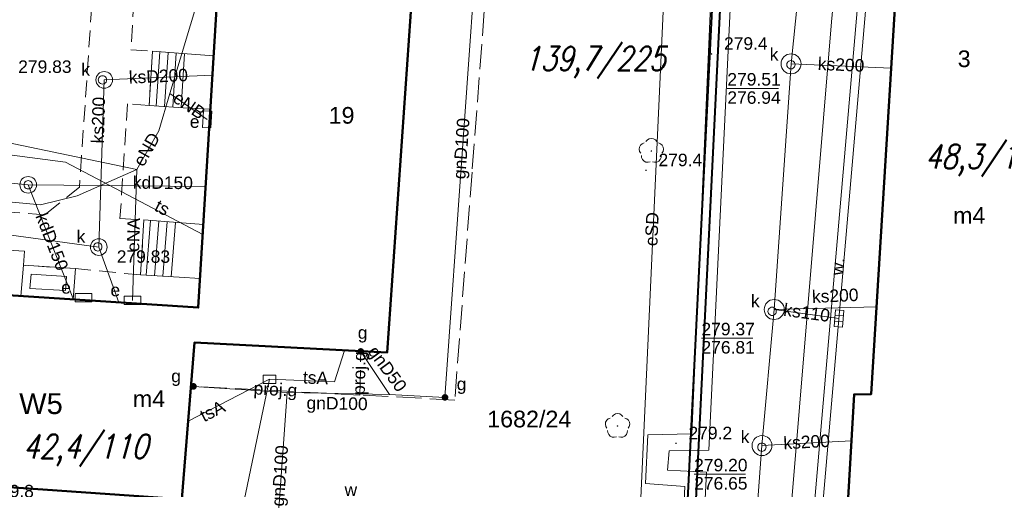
# Model space of a CAD drawing. Extents: x 0 to 6568752, y 0 to 5584302.
# Tile 28 of 58: x 6568405 to 6568464, y 5584003 to 5584032. Entities that reach past the tile are written whole.
import ezdxf
from ezdxf.enums import TextEntityAlignment as Align

# ---------------------------------------------------------------- set-up
doc = ezdxf.new("R2010")
doc.units = 0
doc.header["$PDSIZE"] = 0.75
for name, pattern in [('GAK', [3.5, 2, -0.7, 0.1, -0.7]), ('PRZER2-1', [1.5, 1, -0.5]), ('PRZER3-1', [2, 1.5, -0.5])]:
    doc.linetypes.add(name, pattern=pattern)
doc.layers.get('0').update_dxf_attribs({"linetype": 'CONTINUOUS'})
doc.layers.get('Defpoints').update_dxf_attribs({"linetype": 'CONTINUOUS'})
for name, color, linetype, lineweight in [('alarm', 51, 'CONTINUOUS', 50), ('EGBS', 7, 'CONTINUOUS', 18), ('EGBT', 7, 'CONTINUOUS', 18), ('EGBU', 7, 'CONTINUOUS', 50), ('EGBU_O', 7, 'CONTINUOUS', 50), ('EGDE_O', 7, 'CONTINUOUS', 18), ('GEPADR_O', 7, 'CONTINUOUS', 18), ('GUPPRZ_O', 7, 'CONTINUOUS', 18), ('OTKC', 7, 'CONTINUOUS', 18), ('OTRN', 7, 'CONTINUOUS', 13), ('OTRN_O', 7, 'CONTINUOUS', 13), ('OTWM', 7, 'CONTINUOUS', 18), ('OTWM_O', 7, 'CONTINUOUS', 18), ('ramka sekcji', 7, 'CONTINUOUS', 18), ('siec', 7, 'GAK', 70), ('SUPK', 7, 'CONTINUOUS', 18), ('SUPW', 7, 'CONTINUOUS', 18), ('SUPW_O', 7, 'CONTINUOUS', 18)]:
    doc.layers.add(name, color=color, linetype=linetype, lineweight=lineweight)
for name, color, linetype, lineweight, true_color in [('OTZL', 7, 'CONTINUOUS', 18, 0x008000), ('SUCP', 7, 'CONTINUOUS', 18, 0xd200d2), ('SUEP', 1, 'CONTINUOUS', 18, 0xff0000), ('SUEP_O', 1, 'CONTINUOUS', 18, 0xff0000), ('SUES', 1, 'CONTINUOUS', 18, 0xff0000), ('SUES_O', 1, 'CONTINUOUS', 18, 0xff0000), ('SUGP', 7, 'CONTINUOUS', 18, 0xbfbf00), ('SUGP_O', 7, 'CONTINUOUS', 18, 0xbfbf00), ('SUGU', 7, 'CONTINUOUS', 18, 0xbfbf00), ('SUGU_O', 7, 'CONTINUOUS', 18, 0xbfbf00), ('SUGW', 7, 'CONTINUOUS', 18, 0xbfbf00), ('SUGW_O', 7, 'CONTINUOUS', 18, 0xbfbf00), ('SUKK', 7, 'CONTINUOUS', 18, 0x803300), ('SUKP', 7, 'CONTINUOUS', 18, 0x803300), ('SUKP_O', 7, 'CONTINUOUS', 18, 0x803300), ('SUTP', 7, 'CONTINUOUS', 18, 0xff9100), ('SUTP_O', 7, 'CONTINUOUS', 18, 0xff9100), ('SUWW_O', 5, 'CONTINUOUS', 18, 0x0000ff)]:
    doc.layers.add(name, color=color, linetype=linetype, lineweight=lineweight, true_color=true_color)
doc.styles.add('Arial', font='arial.ttf')
doc.styles.add('GEO-INFO', font='arial.ttf')
doc.styles.add('UZBROJENIE', font='SIMPLEX.shx', dxfattribs={"width": 0.8, "oblique": 15.00003, "height": 0.9})
doc.dimstyles.get("Standard").update_dxf_attribs({"dimtxt": 0.18, "dimasz": 0.18, "dimexe": 0.18, "dimexo": 0.0625, "dimgap": 0.09, "dimtad": 0, "dimtih": 1, "dimtoh": 1, "dimdec": 4, "dimzin": 0, "dimdsep": 46, "dimtxsty": 'Standard', "dimcen": 0.09, "dimadec": 0, "dimazin": 0, "dimtfac": 1, "dimtdec": 4, "dimtofl": 0, "dimtmove": 0, "dimatfit": 3, "dimfxl": 0, "dimtolj": 1, "dimtzin": 0, "dimarcsym": 0})

# ---------------------------------------------------------------- blocks, each defined once
blk = doc.blocks.new('D_GSPWPN1')
blk.add_hatch(color=0).paths.add_polyline_path([(-0.045, 0), (-0.043467, -0.011647), (-0.038971, -0.0225), (-0.03182, -0.03182), (-0.0225, -0.038971), (-0.011647, -0.043467), (0, -0.045), (0.011647, -0.043467), (0.0225, -0.038971), (0.03182, -0.03182), (0.038971, -0.0225), (0.043467, -0.011647), (0.045, 0), (0.043467, 0.011647), (0.038971, 0.0225), (0.03182, 0.03182), (0.0225, 0.038971), (0.011647, 0.043467), (0, 0.045), (-0.011647, 0.043467), (-0.0225, 0.038971), (-0.03182, 0.03182), (-0.038971, 0.0225), (-0.043467, 0.011647)])
blk = doc.blocks.new('D_GSPRDL1')
blk.add_hatch(color=0).paths.add_polyline_path([(0, -0.045), (0.013906, -0.042798), (0.02645, -0.036406), (0.036406, -0.02645), (0.042798, -0.013906), (0.045, 0), (0.042798, 0.013906), (0.036406, 0.02645), (0.02645, 0.036406), (0.013906, 0.042798), (0, 0.045), (-0.013906, 0.042798), (-0.02645, 0.036406), (-0.036406, 0.02645), (-0.042798, 0.013906), (-0.045, 0), (-0.042798, -0.013906), (-0.036406, -0.02645), (-0.02645, -0.036406), (-0.013906, -0.042798)])
at = {"color": 0}
for points in [[(-0.324277, 0.563333), (-0.240553, 0.662679), (-0.127956, 0.727494), (0, 0.75), (0.127956, 0.727494), (0.240553, 0.662679), (0.324277, 0.563333)], [(-0.635969, -0.134326), (-0.70458, -0.024001), (-0.731429, 0.103115), (-0.713292, 0.231763), (-0.652348, 0.346501), (-0.55591, 0.433559), (-0.435555, 0.482485)], [(0.435555, 0.482485), (0.55591, 0.433559), (0.652348, 0.346501), (0.713292, 0.231763), (0.731429, 0.103115), (0.70458, -0.024001), (0.635969, -0.134326)], [(-0.068773, -0.646351), (-0.194901, -0.677512), (-0.324092, -0.663766), (-0.440839, -0.606763), (-0.531129, -0.513345), (-0.584125, -0.394725), (-0.593465, -0.265141)], [(0.593465, -0.265141), (0.584125, -0.394725), (0.531129, -0.513345), (0.440839, -0.606763), (0.324092, -0.663766), (0.194901, -0.677512), (0.068773, -0.646351)]]:
    blk.add_lwpolyline(points, dxfattribs=at)
blk = doc.blocks.new('D_GUPIKP1_3')
at = {"color": 0}
blk.add_lwpolyline([(0.375, -0.25), (-0.375, -0.25), (-0.375, 0.25), (0.375, 0.25)], close=True, dxfattribs=at)
blk = doc.blocks.new('D_GUPESE1')
at = {"color": 0}
blk.add_lwpolyline([(-0.5, -0.25), (-0.5, 0.25), (0.5, 0.25), (0.5, -0.25)], close=True, dxfattribs=at)
blk = doc.blocks.new('D_GUPIWZ1_1')
at = {"color": 0}
blk.add_lwpolyline([(0, 0.25), (0.064705, 0.241481), (0.125, 0.216506), (0.176777, 0.176777), (0.216506, 0.125), (0.241481, 0.064705), (0.25, 0), (0.241481, -0.064705), (0.216506, -0.125), (0.176777, -0.176777), (0.125, -0.216506), (0.064705, -0.241481), (0, -0.25), (-0.064705, -0.241481), (-0.125, -0.216506), (-0.176777, -0.176777), (-0.216506, -0.125), (-0.241481, -0.064705), (-0.25, 0), (-0.241481, 0.064705), (-0.216506, 0.125), (-0.176777, 0.176777), (-0.125, 0.216506), (-0.064705, 0.241481)], close=True, dxfattribs=at)
blk = doc.blocks.new('D_GUPKKS1')
at = {"color": 0}
blk.add_lwpolyline([(0.5, -0.25), (-0.5, -0.25), (-0.5, 0.25), (0.5, 0.25)], close=True, dxfattribs=at)
for points in [[(-0.175, -0.25), (-0.175, 0.25)], [(0.175, -0.25), (0.175, 0.25)]]:
    blk.add_lwpolyline(points, dxfattribs=at)
blk = doc.blocks.new('D_GUPGZA1')
blk.add_hatch(color=0).paths.add_polyline_path([(-0.2, 0), (-0.193185, -0.051764), (-0.173205, -0.1), (-0.141421, -0.141421), (-0.1, -0.173205), (-0.051764, -0.193185), (0, -0.2), (0.051764, -0.193185), (0.1, -0.173205), (0.141421, -0.141421), (0.173205, -0.1), (0.193185, -0.051764), (0.2, 0), (0.193185, 0.051764), (0.173205, 0.1), (0.141421, 0.141421), (0.1, 0.173205), (0.051764, 0.193185), (0, 0.2), (-0.051764, 0.193185), (-0.1, 0.173205), (-0.141421, 0.141421), (-0.173205, 0.1), (-0.193185, 0.051764)])
blk = doc.blocks.new('D_GUPGUT1')
blk.add_hatch(color=0).paths.add_polyline_path([(-0.2, 0), (-0.193185, -0.051764), (-0.173205, -0.1), (-0.141421, -0.141421), (-0.1, -0.173205), (-0.051764, -0.193185), (0, -0.2), (0.051764, -0.193185), (0.1, -0.173205), (0.141421, -0.141421), (0.173205, -0.1), (0.193185, -0.051764), (0.2, 0), (0.193185, 0.051764), (0.173205, 0.1), (0.141421, 0.141421), (0.1, 0.173205), (0.051764, 0.193185), (0, 0.2), (-0.051764, 0.193185), (-0.1, 0.173205), (-0.141421, 0.141421), (-0.173205, 0.1), (-0.193185, 0.051764)])
blk = doc.blocks.new('*D45')
at = {"layer": 'Defpoints', "color": 0, "lineweight": 40}
for p in [(6568647.5, 5584150), (6568650, 5584150), (0, 0)]:
    blk.add_point(p, dxfattribs=at)
at = {"layer": 'ramka sekcji', "color": 0, "lineweight": -2}
blk.add_line((6568649.938, 5584150), (6568647.5, 5584150), dxfattribs=at)
at = {"layer": 'ramka sekcji', "color": 0, "insert": (6568644.106, 5584150), "char_height": 0.75, "attachment_point": 5, "style": 'GEO-INFO'}
blk.add_mtext('\\A1;5584150.0000', dxfattribs=at)
blk = doc.blocks.new('*D46')
at = {"layer": 'Defpoints', "color": 0, "lineweight": 40}
for p in [(6568650, 5584152.5), (6568650, 5584150), (0, 0)]:
    blk.add_point(p, dxfattribs=at)
at = {"layer": 'ramka sekcji', "color": 0, "lineweight": -2}
blk.add_line((6568650, 5584150.062), (6568650, 5584152.5), dxfattribs=at)
at = {"layer": 'ramka sekcji', "color": 0, "insert": (6568650, 5584155.896), "char_height": 0.75, "attachment_point": 5, "rotation": 90, "style": 'GEO-INFO'}
blk.add_mtext('\\A1;6568650.0000', dxfattribs=at)

msp = doc.modelspace()

# ---------------------------------------------------------------- linework, layer by layer
at = {"layer": 'EGBS', "color": 0, "linetype": 'Continuous', "lineweight": 18, "elevation": 10.18}
for points in [[(6568412.64, 5584029.74), (6568412.44, 5584026.48), (6568414.79, 5584026.33), (6568416.11964, 5584026.26002), (6568416.31631, 5584029.47028), (6568414.98, 5584029.57)], [(6568411.93, 5584016.31), (6568412.12, 5584019.61), (6568414.41, 5584019.43), (6568415.69511, 5584019.33038), (6568415.49722, 5584016.10015), (6568414.24, 5584016.17)]]:
    msp.add_lwpolyline(points, close=True, dxfattribs=at)
for points in [[(6568412.86652, 5584026.45278), (6568413.07433, 5584029.70845)], [(6568413.36551, 5584026.42093), (6568413.57304, 5584029.67222)], [(6568413.86449, 5584026.38907), (6568414.07174, 5584029.63598)], [(6568414.36348, 5584026.35722), (6568414.57045, 5584029.59975)], [(6568412.51731, 5584019.57877), (6568412.25881, 5584016.29007)], [(6568413.01577, 5584019.53959), (6568412.75797, 5584016.25982)], [(6568413.51423, 5584019.50041), (6568413.25713, 5584016.22957)], [(6568414.01269, 5584019.46123), (6568413.7563, 5584016.19932)]]:
    msp.add_lwpolyline(points, dxfattribs=at)
at = {"layer": 'EGBT', "color": 0, "linetype": 'Continuous', "lineweight": 18, "elevation": 10.18}
for points in [[(6568404.74, 5584015.03978), (6568404.89, 5584016.89), (6568408.02, 5584016.69), (6568407.86981, 5584014.83707)], [(6568405.27943, 5584015.50589), (6568405.34864, 5584016.35967), (6568407.48054, 5584016.22345), (6568407.41119, 5584015.36782)]]:
    msp.add_lwpolyline(points, close=True, dxfattribs=at)
at = {"layer": 'EGBU', "color": 0, "linetype": 'Continuous', "lineweight": 50, "elevation": 10.18}
for points in [[(6568457.96, 5584044.72), (6568458.31, 5584050.79), (6568469.73, 5584050.1), (6568467.17, 5584008.53), (6568466.28, 5584008.57), (6568464.89, 5583988.75), (6568453.62, 5583989.49), (6568454.76, 5584009.14), (6568455.78, 5584009.15)], [(6568396.53, 5584004.09), (6568397.48, 5584015.51), (6568415.39, 5584014.35), (6568416.69, 5584035.57), (6568428.33, 5584034.73), (6568426.72, 5584011.65), (6568415.15381, 5584012.25266), (6568414.4, 5584002.86)]]:
    msp.add_lwpolyline(points, close=True, dxfattribs=at)
at = {"layer": 'GUPPRZ_O', "color": 0, "linetype": 'Continuous', "lineweight": 13, "elevation": 10.8, "flags": 128}
for points in [[(6568447.15079, 5584027.5064), (6568450.23079, 5584027.5064)], [(6568445.59833, 5584012.51363), (6568448.67833, 5584012.51363)], [(6568445.15897, 5584004.34863), (6568448.23897, 5584004.34863)]]:
    msp.add_lwpolyline(points, dxfattribs=at)
at = {"layer": 'OTKC', "color": 0, "linetype": 'PRZER2-1', "lineweight": 18, "elevation": 10.18}
msp.add_lwpolyline([(6568450.91, 5584064.03), (6568450.63, 5584062.71), (6568450.71, 5584061.92), (6568458.36, 5584057.68), (6568458.24, 5584055.28), (6568457.29, 5584055.47), (6568434.64, 5584050.06), (6568413.46, 5584051.34), (6568412.67, 5584050.77), (6568411.34, 5584029.82), (6568412.64, 5584029.74), (6568412.44, 5584026.48), (6568411.15, 5584026.59), (6568410.69, 5584019.7), (6568412.12, 5584019.61), (6568411.93, 5584016.31), (6568408.02, 5584016.69), (6568404.89, 5584016.89), (6568404.95, 5584017.73), (6568381.28, 5584019.4)], dxfattribs=at)
msp.add_lwpolyline([(6568409.45, 5584045.43), (6568409.72, 5584045.44), (6568409.14, 5584035.45), (6568408.45, 5584034.8), (6568406.31, 5584035.04), (6568406.18, 5584033.41), (6568408.31, 5584033.41), (6568408.99, 5584032.48), (6568408.26, 5584021.58), (6568406.17, 5584019.92), (6568397.43, 5584020.57), (6568398.22, 5584030.72)], close=True, dxfattribs=at)
at = {"layer": 'OTWM', "color": 0, "linetype": 'Continuous', "lineweight": 18, "elevation": 10.06}
for points in [[(6568451.30093, 5583990.12154), (6568455.92093, 5584043.54154)], [(6568451.79907, 5583990.07846), (6568456.41907, 5584043.49846)]]:
    msp.add_lwpolyline(points, dxfattribs=at)
at = {"layer": 'siec', "color": 0, "linetype": 'ByBlock', "lineweight": 40}
for p, q in [((6568444.3839, 5583994.60146), (6568449.1148, 5584090.92644)), ((6568444.8496, 5583994.06937), (6568449.5805, 5584090.39435))]:
    msp.add_line(p, q, dxfattribs=at)
at = {"layer": 'SUCP', "color": 0, "linetype": 'Continuous', "lineweight": 18, "elevation": 10.14}
for points in [[(6568443.67759, 5583983.5973), (6568444.60792, 5584003.60668), (6568442.23031, 5584003.78912), (6568442.37542, 5584006.71277), (6568445.02385, 5584006.77743), (6568447.76431, 5584069.6426), (6568445.65005, 5584069.72503), (6568445.82244, 5584073.37558), (6568448.23829, 5584073.32442), (6568448.83942, 5584089.2927)], [(6568444.86243, 5583983.49634), (6568445.90621, 5584004.4756), (6568443.55985, 5584004.59751), (6568443.66659, 5584005.75548), (6568446.04145, 5584005.78609), (6568449.17754, 5584070.73059), (6568447.00832, 5584070.81245), (6568447.07333, 5584072.15733), (6568449.07717, 5584072.12825), (6568449.94877, 5584089.2063)]]:
    msp.add_lwpolyline(points, dxfattribs=at)
at = {"layer": 'SUEP', "linetype": 'Continuous', "lineweight": 18, "elevation": 10.14}
for points in [[(6568395.78525, 5584060.01062), (6568394.9184, 5584025.40371), (6568403.43978, 5584024.36028), (6568411.69711, 5584022.65069)], [(6568413.67681, 5584027.20431), (6568418.08015, 5584041.84343), (6568445.26157, 5584040.49156), (6568445.53875, 5584052.03702), (6568457.5594, 5584052.48944)], [(6568461.96392, 5584050.56923), (6568462.1777, 5584051.59338), (6568455.34395, 5584051.84535), (6568453.40597, 5584031.5088), (6568450.53309, 5583996.80907), (6568448.53546, 5583966.36094), (6568408.78897, 5583972.06926), (6568392.59187, 5583974.08072), (6568365.19254, 5583976.97792)], [(6568444.01192, 5584047.82702), (6568441.38542, 5583990.29269), (6568440.95352, 5583979.26726), (6568466.45054, 5583975.60951), (6568466.39316, 5583974.00964), (6568466.2272, 5583973.46246), (6568467.21386, 5583948.20619), (6568536.11292, 5583940.91441), (6568541.52968, 5583940.57618), (6568547.44455, 5583941.31845), (6568547.39903, 5583950.90062), (6568548.75489, 5583954.02615)], [(6568411.69711, 5584022.65069), (6568413.01929, 5584024.97191), (6568413.67681, 5584027.20431)], [(6568413.67681, 5584027.20431), (6568415.93, 5584025.65)], [(6568353.39531, 5584024.78965), (6568367.92826, 5584023.86683), (6568384.63693, 5584022.51201), (6568405.92421, 5584020.51614), (6568408.12743, 5584021.05457), (6568411.69711, 5584022.65069)], [(6568411.69711, 5584022.65069), (6568411.45, 5584014.78)]]:
    msp.add_lwpolyline(points, dxfattribs=at)
at = {"layer": 'SUGP', "color": 0, "linetype": 'PRZER3-1', "lineweight": 18, "elevation": 10.14}
for points in [[(6568443.88641, 5584066.51975), (6568443.72414, 5584062.22925), (6568443.21709, 5584048.83953), (6568433.04301, 5584038.55306), (6568432.86106, 5584036.14952), (6568431.82595, 5584022.47563), (6568430.79083, 5584008.80175), (6568425.09346, 5584009.09886)], [(6568425.09346, 5584009.09886), (6568425.14757, 5584011.73193)], [(6568425.09346, 5584009.09886), (6568414.94353, 5584009.63256)]]:
    msp.add_lwpolyline(points, dxfattribs=at)
at = {"layer": 'SUGP', "color": 0, "linetype": 'Continuous', "lineweight": 18, "elevation": 10.14}
for points in [[(6568443.09135, 5584062.13219), (6568442.91103, 5584049.74296), (6568432.31396, 5584038.82759), (6568430.19977, 5584008.96016), (6568426.86624, 5584009.13821), (6568420.71721, 5584009.26097), (6568420.00537, 5583999.23606), (6568399.8317, 5584000.64916), (6568398.79, 5584000.83), (6568378.45287, 5584002.14573), (6568369.70734, 5584002.75806), (6568368.25098, 5584002.86003), (6568324.94601, 5584006.99931), (6568325.04379, 5584016.05039)], [(6568426.86624, 5584009.13821), (6568425.14688, 5584011.71853)], [(6568420.71721, 5584009.26097), (6568415.1, 5584009.62)]]:
    msp.add_lwpolyline(points, dxfattribs=at)
at = {"layer": 'SUKP', "color": 0, "linetype": 'Continuous', "lineweight": 18, "elevation": 10.14}
for points in [[(6568452.3056, 5584042.0096), (6568450.97527, 5584028.98349), (6568449.9658, 5584014.23627), (6568449.23205, 5584006.06716), (6568448.14265, 5583991.36195), (6568445.77966, 5583955.21846)], [(6568456.98, 5584028.72989), (6568450.97527, 5584028.98349)], [(6568409.74863, 5584028.02273), (6568409.41724, 5584017.98555)], [(6568416.24523, 5584028.30998), (6568409.74863, 5584028.02273)], [(6568405.17956, 5584021.72082), (6568394.37511, 5584022.78165), (6568371.94482, 5584027.33289)], [(6568407.89209, 5584014.83563), (6568405.17956, 5584021.72082)], [(6568415.83579, 5584021.62668), (6568405.17956, 5584021.72082)], [(6568409.41724, 5584017.98555), (6568399.60863, 5584019.32464), (6568395.17594, 5584019.62492), (6568382.2321, 5584011.95303)], [(6568410.61935, 5584014.65899), (6568409.41724, 5584017.98555)], [(6568456.10202, 5584014.4043), (6568449.9658, 5584014.23627)], [(6568453.85, 5584013.7), (6568449.9658, 5584014.23627)], [(6568454.59825, 5584006.35195), (6568449.23205, 5584006.06716)]]:
    msp.add_lwpolyline(points, dxfattribs=at)
at = {"layer": 'SUPK', "color": 0, "linetype": 'Continuous', "lineweight": 18, "elevation": 10.14}
for points in [[(6568450.97527, 5584028.38349, -1), (6568450.97527, 5584029.58349, -1)], [(6568409.74863, 5584027.52273, -1), (6568409.74863, 5584028.52273, -1)], [(6568405.17956, 5584021.22082, -1), (6568405.17956, 5584022.22082, -1)], [(6568409.41724, 5584017.48555, -1), (6568409.41724, 5584018.48555, -1)], [(6568449.9658, 5584013.63627, -1), (6568449.9658, 5584014.83627, -1)], [(6568449.23205, 5584005.46716, -1), (6568449.23205, 5584006.66716, -1)]]:
    msp.add_lwpolyline(points, format="xyb", close=True, dxfattribs=at)
at = {"layer": 'SUTP', "color": 0, "linetype": 'Continuous', "lineweight": 18, "elevation": 10.14}
for points in [[(6568415.65913, 5584018.74295), (6568407.4212, 5584023.08563), (6568401.12813, 5584023.90861)], [(6568419.67, 5584010.05), (6568423.56245, 5584009.89258), (6568424.17023, 5584011.78286)], [(6568375.40989, 5584000.51141), (6568394.02807, 5583999.98126), (6568417.21182, 5583998.26984), (6568419.67, 5584010.05)], [(6568414.77564, 5584007.54057), (6568419.67, 5584010.05)]]:
    msp.add_lwpolyline(points, dxfattribs=at)

# ---------------------------------------------------------------- block references
at = {"layer": 'OTRN', "color": 0, "linetype": 'Continuous', "lineweight": 13}
for p in [(6568446.2, 5584029.58, 10.08), (6568442.27, 5584022.59, 10.08), (6568444.07, 5584006.2, 10.08)]:
    msp.add_blockref('D_GSPWPN1', p, dxfattribs=at)
at = {"layer": 'OTZL', "color": 0, "linetype": 'Continuous', "lineweight": 18}
for p in [(6568442.59, 5584023.75, 10.12), (6568440.56, 5584007.24, 10.12)]:
    msp.add_blockref('D_GSPRDL1', p, dxfattribs=at)
at = {"layer": 'SUES', "linetype": 'Continuous', "lineweight": 18, "rotation": 86.77115033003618}
msp.add_blockref('D_GUPESE1', (6568415.93, 5584025.65, 10.16), dxfattribs=at)
at = {"layer": 'SUES', "linetype": 'Continuous', "lineweight": 18}
for p in [(6568408.49, 5584014.94, 10.16), (6568411.45, 5584014.78, 10.16)]:
    msp.add_blockref('D_GUPESE1', p, dxfattribs=at)
at = {"layer": 'SUGU', "color": 0, "linetype": 'Continuous', "lineweight": 18}
msp.add_blockref('D_GUPGUT1', (6568430.19977, 5584008.96016, 10.16), dxfattribs=at)
at = {"layer": 'SUGW', "color": 0, "linetype": 'Continuous', "lineweight": 18}
for p in [(6568425.14688, 5584011.71853, 10.16), (6568415.1, 5584009.62, 10.16)]:
    msp.add_blockref('D_GUPGZA1', p, dxfattribs=at)
at = {"layer": 'SUKK', "color": 0, "linetype": 'Continuous', "lineweight": 18, "rotation": 85.7258035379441}
msp.add_blockref('D_GUPKKS1', (6568453.85, 5584013.7, 10.16), dxfattribs=at)
at = {"layer": 'SUPK', "color": 0, "linetype": 'Continuous', "lineweight": 18}
msp.add_blockref('D_GUPIKP1_3', (6568419.67, 5584010.05, 10.16), dxfattribs=at)
at = {"layer": 'SUPW', "color": 0, "linetype": 'Continuous', "lineweight": 18}
for p in [(6568450.96993, 5584028.93151, 10.18), (6568409.63871, 5584028.01875, 10.18), (6568405.17956, 5584021.72082, 10.18), (6568409.35789, 5584017.9944, 10.18), (6568449.84068, 5584014.12588, 10.18), (6568449.2258, 5584005.96735, 10.18)]:
    msp.add_blockref('D_GUPIWZ1_1', p, dxfattribs=at)

# ---------------------------------------------------------------- texts
at = {"layer": 'alarm', "color": 0, "lineweight": 30, "style": 'UZBROJENIE', "oblique": 15.00003, "width": 0.8}
for s, p in [('139,7/225', (6568434.93857, 5584028.58069, 10.18)), ('48,3/110', (6568459.00169, 5584022.69839)), ('42,4/110', (6568404.85729, 5584005.2977))]:
    msp.add_text(s, height=1.44, dxfattribs=at).set_placement(p)
at = {"layer": 'alarm', "color": 0, "linetype": 'Continuous', "lineweight": 30, "style": 'GEO-INFO'}
msp.add_text('W5', height=1.25, dxfattribs=at).set_placement((6568405.94648, 5584008.57679, 0.62), align=Align.MIDDLE)
at = {"layer": 'EGBU_O', "color": 0, "linetype": 'Continuous', "lineweight": 0, "style": 'Arial'}
for p in [(6568461.675, 5584019.38045, 10.8), (6568412.43, 5584008.37521, 10.8)]:
    msp.add_text('m4', height=1, dxfattribs=at).set_placement(p, align=Align.CENTER)
at = {"layer": 'EGDE_O', "color": 0, "linetype": 'Continuous', "style": 'Arial'}
msp.add_text('1682/24', height=1, dxfattribs=at).set_placement((6568435.2599, 5584007.16155, 10.8), align=Align.CENTER)
at = {"layer": 'GEPADR_O', "color": 0, "linetype": 'Continuous', "lineweight": 0, "style": 'Arial'}
for s, p in [('3', (6568460.98187, 5584028.78798, 10.8)), ('19', (6568423.21664, 5584025.39293, 10.8))]:
    msp.add_text(s, height=1, dxfattribs=at).set_placement(p)
at = {"layer": 'GUPPRZ_O', "color": 0, "linetype": 'Continuous', "lineweight": 0, "style": 'Arial'}
for s, p in [('279.83', (6568404.57922, 5584028.44091, 10.8)), ('279.51', (6568447.15079, 5584027.6789, 10.8)), ('276.94', (6568447.15079, 5584026.5839, 10.8)), ('279.83', (6568410.49351, 5584017.03833, 10.8)), ('279.37', (6568445.59833, 5584012.68613, 10.8)), ('276.81', (6568445.59833, 5584011.59113, 10.8)), ('279.20', (6568445.15897, 5584004.52113, 10.8)), ('276.65', (6568445.15897, 5584003.42613, 10.8))]:
    msp.add_text(s, height=0.75, dxfattribs=at).set_placement(p)
at = {"layer": 'OTRN_O', "color": 0, "linetype": 'Continuous', "lineweight": 0, "style": 'Arial'}
for s, p in [('279.4', (6568446.95, 5584029.83, 10.8)), ('279.4', (6568443.02, 5584022.84, 10.8)), ('279.2', (6568444.82, 5584006.45, 10.8)), ('279.8', (6568402.9, 5584002.96, 10.8))]:
    msp.add_text(s, height=0.75, dxfattribs=at).set_placement(p)
at = {"layer": 'OTWM_O', "color": 0, "linetype": 'Continuous', "lineweight": 0, "style": 'Arial'}
msp.add_text('w.', height=0.75, rotation=85.0571007, dxfattribs=at).set_placement((6568454.15239, 5584016.78471, 10.8), align=Align.CENTER)
at = {"layer": 'SUEP_O', "linetype": 'Continuous', "lineweight": 0, "style": 'Arial'}
for s, rotation, p in [('eNB', 325.4011542, (6568414.63676, 5584026.18558, 10.8)), ('eND', 60.3340289, (6568412.61321, 5584023.66604, 10.8)), ('eNA', 88.2016925, (6568411.86689, 5584018.70613, 10.8)), ('eSD', 87.3862225, (6568442.99184, 5584019.04647, 10.8))]:
    msp.add_text(s, height=0.75, rotation=rotation, dxfattribs=at).set_placement(p, align=Align.CENTER)
at = {"layer": 'SUES_O', "linetype": 'Continuous', "lineweight": 0, "style": 'Arial'}
for p in [(6568415.46351, 5584025.1418, 10.8), (6568407.74, 5584015.19, 10.8), (6568410.7, 5584015.03, 10.8)]:
    msp.add_text('e', height=0.75, dxfattribs=at).set_placement(p, align=Align.RIGHT)
at = {"layer": 'SUGP_O', "color": 0, "linetype": 'Continuous', "lineweight": 0, "style": 'Arial'}
for s, rotation, p in [('gnD100', 85.9510359, (6568431.54961, 5584023.87315, 10.8)), ('proj.g', 88.8226386, (6568425.41393, 5584010.40936, 10.8)), ('gnD50', 306.3113971, (6568426.44851, 5584010.45245, 10.8)), ('proj.g', 356.9900586, (6568420.00309, 5584009.07263, 10.8)), ('gnD100', 358.8563029, (6568423.71575, 5584008.22766, 10.8)), ('gnD100', 85.9384137, (6568420.65403, 5584004.22773, 10.8))]:
    msp.add_text(s, height=0.75, rotation=rotation, dxfattribs=at).set_placement(p, align=Align.CENTER)
at = {"layer": 'SUGU_O', "color": 0, "linetype": 'Continuous', "lineweight": 0, "style": 'Arial'}
msp.add_text('g', height=0.75, dxfattribs=at).set_placement((6568431.48884, 5584009.39184, 10.8), align=Align.RIGHT)
at = {"layer": 'SUGW_O', "color": 0, "linetype": 'Continuous', "lineweight": 0, "style": 'Arial'}
for p in [(6568425.54813, 5584012.47645, 10.8), (6568414.35, 5584009.87, 10.8)]:
    msp.add_text('g', height=0.75, dxfattribs=at).set_placement(p, align=Align.RIGHT)
at = {"layer": 'SUKP_O', "color": 0, "linetype": 'Continuous', "lineweight": 0, "style": 'Arial'}
for s, rotation, p in [('ks200', 357.5816213, (6568453.96525, 5584028.56347, 10.8)), ('ksD200', 2.5317225, (6568413.0099, 5584027.87317, 10.8)), ('ks200', 88.3953966, (6568409.75738, 5584025.59508, 10.8)), ('kdD150', 359.4938532, (6568413.25992, 5584021.47583, 10.8)), ('kdD150', 291.5027512, (6568406.26277, 5584018.17065, 10.8)), ('ks200', 2.5414761, (6568453.64441, 5584014.69248, 10.8)), ('ks110', 352.1392172, (6568451.86776, 5584013.67741, 10.8)), ('ks200', 3.0379488, (6568451.9307, 5584005.91649, 10.8))]:
    msp.add_text(s, height=0.75, rotation=rotation, dxfattribs=at).set_placement(p, align=Align.CENTER)
at = {"layer": 'SUPW_O', "color": 0, "linetype": 'Continuous', "lineweight": 0, "style": 'Arial'}
for p in [(6568450.21993, 5584029.18151, 10.8), (6568408.88871, 5584028.26875, 10.8), (6568408.60789, 5584018.2444, 10.8), (6568449.09068, 5584014.37588, 10.8), (6568448.4758, 5584006.21735, 10.8)]:
    msp.add_text('k', height=0.75, dxfattribs=at).set_placement(p, align=Align.RIGHT)
at = {"layer": 'SUTP_O', "color": 0, "linetype": 'Continuous', "lineweight": 0, "style": 'Arial'}
for s, rotation, p in [('ts', 332.2037443, (6568413.05465, 5584020.01869, 10.8)), ('tsA', 357.6840306, (6568422.41544, 5584009.7668, 10.8)), ('tsA', 27.1450469, (6568416.41045, 5584007.80713, 10.8))]:
    msp.add_text(s, height=0.75, rotation=rotation, dxfattribs=at).set_placement(p, align=Align.CENTER)
at = {"layer": 'SUWW_O', "color": 0, "linetype": 'Continuous', "lineweight": 0, "style": 'Arial'}
msp.add_text('w', height=0.75, dxfattribs=at).set_placement((6568424.92848, 5584003.04645, 10.8), align=Align.RIGHT)

# ---------------------------------------------------------------- dimensions: what is measured, and where the dimension line sits
at = {"layer": 'ramka sekcji', "color": 0}
for offset, dtype, picture, middle in [((0, 2.5), 1, '*D46', (6568649.9999999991, 5584155.8956787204)), ((-2.5, 0), 0, '*D45', (6568644.1063676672, 5584150))]:
    dim = msp.add_ordinate_dim(feature_location=(6568650, 5584150), offset=offset, dtype=dtype, origin=(0, 0), dimstyle='Standard', override={"dimtxt": 0.75, "dimtxsty": 'GEO-INFO'}, dxfattribs=at)
    dim.commit()
    dim.dimension.update_dxf_attribs({"geometry": picture, "text_midpoint": middle})

doc.saveas('drawing.dxf')
